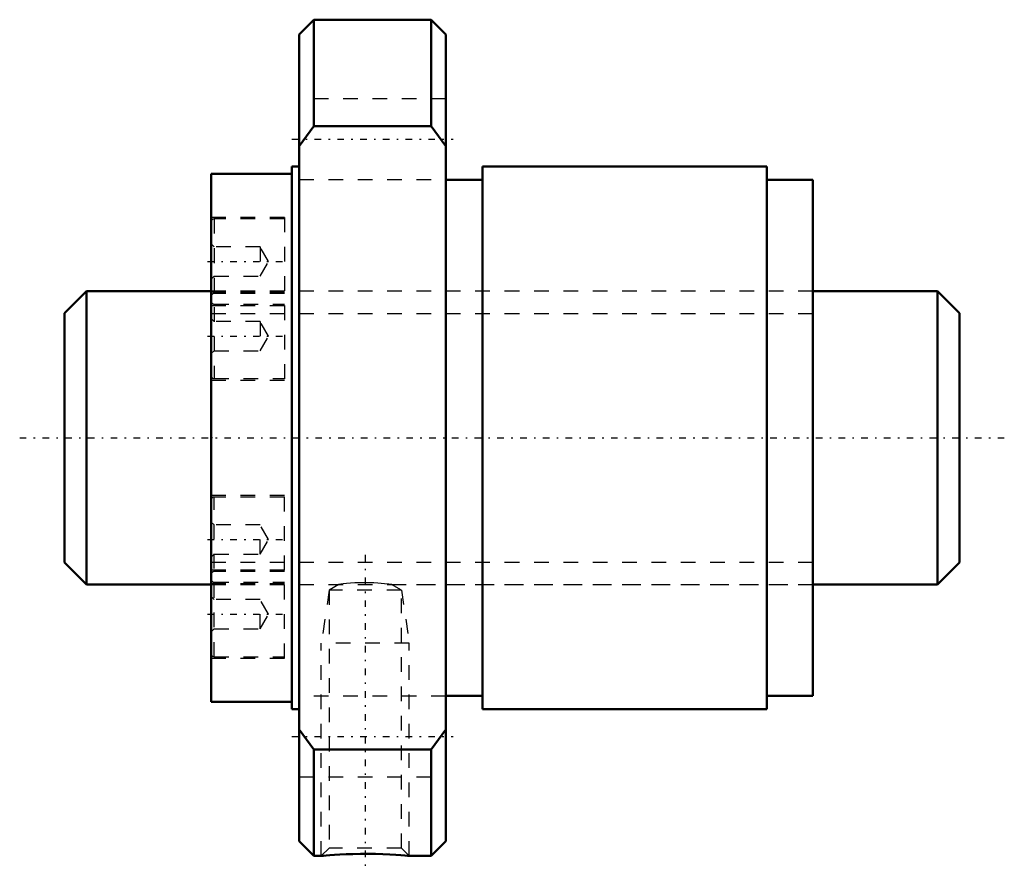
# Model space of a CAD drawing. Header units: millimetres. Extents: x -13.1 to 54.1, y -29.5 to 28.5.
import ezdxf

# ---------------------------------------------------------------- set-up
doc = ezdxf.new("R2010")
doc.units = ezdxf.units.MM
doc.linetypes.add('Center', pattern=[1.5, 0.45, -0.5, 0.05, -0.5])
doc.linetypes.add('Dashed', pattern=[2, 1, -1])
for name, color, linetype, lineweight in [('2d ConnectionPoints', 7, 'Continuous', 50), ('AM_0', 7, 'Continuous', 50), ('AM_5', 3, 'Continuous', 25), ('AM_7', 7, 'Center', 25), ('AM_9', 6, 'Dashed', 25)]:
    doc.layers.add(name, color=color, linetype=linetype, lineweight=lineweight)

# ---------------------------------------------------------------- blocks, each defined once
blk = doc.blocks.new('1_RR0130WGF2040_1Nut_0_in_WGF2040_1G1_61LC3_0_13_0_0_0')
at = {"layer": 'AM_0'}
for p, q in [((7, 28.5), (6, 27.5)), ((15, 28.5), (7, 28.5)), ((7, 28.5), (7, 21.243)), ((16, 27.5), (15, 28.5)), ((15, 28.5), (15, 21.243)), ((6, 27.5), (6, -27.5)), ((16, 27.5), (16, -27.5)), ((7, 21.243), (6, 19.881)), ((15, 21.243), (7, 21.243)), ((16, 19.881), (15, 21.243)), ((6, 18.5), (5.5, 18.5)), ((5.5, 18.5), (5.5, -18.5)), ((37.875, 18.5), (18.5, 18.5)), ((18.5, 18.5), (18.5, -18.5)), ((37.875, 18.5), (37.875, -18.5)), ((5.5, 18), (0, 18)), ((0, 18), (0, -18)), ((18.5, 17.575), (16, 17.575)), ((41, 17.575), (37.875, 17.575)), ((41, 17.575), (41, -17.575)), ((0, -18), (5.5, -18)), ((16, -17.575), (18.5, -17.575)), ((37.875, -17.575), (41, -17.575)), ((5.5, -18.5), (6, -18.5)), ((18.5, -18.5), (37.875, -18.5)), ((6, -19.881), (7, -21.243)), ((15, -21.243), (16, -19.881)), ((7, -21.243), (7, -28.5)), ((7, -21.243), (15, -21.243)), ((15, -21.243), (15, -28.5)), ((6, -27.5), (7, -28.5)), ((15, -28.5), (16, -27.5)), ((7, -28.5), (7.502, -28.5)), ((13.491, -28.5), (15, -28.5))]:
    blk.add_line(p, q, dxfattribs=at)
blk.add_lwpolyline([(7.5, -28.5), (7.536, -28.497), (7.646, -28.486), (7.831, -28.47), (8.079, -28.45), (8.395, -28.427), (8.768, -28.404), (9.195, -28.384), (9.664, -28.368), (10.169, -28.358), (10.684, -28.357), (11.208, -28.365), (11.702, -28.38), (12.175, -28.401), (12.579, -28.426), (12.933, -28.451), (13.194, -28.472), (13.384, -28.489), (13.48, -28.498), (13.5, -28.5)], dxfattribs=at)
at = {"layer": 'AM_5', "linetype": 'Dashed'}
for p, q in [((8.041, -10.375), (7.5, -14)), ((12.959, -10.375), (13.5, -14)), ((13.5, -14), (7.5, -14)), ((7.5, -28.5), (7.5, -14)), ((13.5, -28.5), (13.5, -14))]:
    blk.add_line(p, q, dxfattribs=at)
at = {"layer": 'AM_7'}
for p, q in [((5.5, 20.352), (16.5, 20.352)), ((-0.25, 12.016), (5.25, 12.016)), ((-0.25, 6.938), (5.25, 6.938)), ((-0.25, -6.938), (5.25, -6.938)), ((10.5, -7.978), (10.5, -29.477)), ((-0.25, -12.016), (5.25, -12.016)), ((5.5, -20.352), (16.5, -20.352))]:
    blk.add_line(p, q, dxfattribs=at)
at = {"layer": 'AM_9'}
for p, q in [((16, 23.102), (6, 23.102)), ((6, 17.602), (16, 17.602)), ((5, 15.016), (0, 15.016)), ((5, 14.916), (0.2, 14.916)), ((0.2, 14.916), (0.2, 4.038)), ((5, 15.016), (5, 3.937)), ((0.2, 13.016), (0, 13.216)), ((3.333, 13.016), (0.2, 13.016)), ((3.911, 12.016), (3.333, 13.016)), ((3.333, 13.016), (3.333, 11.016)), ((3.333, 11.016), (3.911, 12.016)), ((0, 10.816), (0.2, 11.016)), ((0.2, 11.016), (3.333, 11.016)), ((41, 10), (0, 10)), ((5, 9.938), (0, 9.938)), ((5, 9.837), (0.2, 9.837)), ((0, 9.016), (5, 9.016)), ((0.2, 9.116), (5, 9.116)), ((0.2, 7.938), (0, 8.137)), ((3.333, 7.938), (0.2, 7.938)), ((3.911, 6.938), (3.333, 7.938)), ((3.333, 7.938), (3.333, 5.937)), ((3.333, 5.937), (3.911, 6.938)), ((0, 5.738), (0.2, 5.937)), ((0.2, 5.937), (3.333, 5.937)), ((0.2, 4.038), (5, 4.038)), ((0, 3.937), (5, 3.937)), ((5, -3.937), (0, -3.937)), ((5, -15.016), (5, -3.937)), ((5, -4.038), (0.2, -4.038)), ((0.2, -14.916), (0.2, -4.038)), ((0.2, -5.937), (0, -5.738)), ((3.333, -5.937), (0.2, -5.937)), ((3.333, -7.938), (3.333, -5.937)), ((3.911, -6.938), (3.333, -5.937)), ((3.333, -7.938), (3.911, -6.938)), ((0, -8.137), (0.2, -7.938)), ((0.2, -7.938), (3.333, -7.938)), ((5, -9.016), (0, -9.016)), ((5, -9.116), (0.2, -9.116)), ((0, -9.938), (5, -9.938)), ((0, -10), (8.697, -10)), ((0.2, -9.837), (5, -9.837)), ((8.696, -9.997), (8.041, -10.375)), ((8.913, -9.971), (8.98, -9.963)), ((12.288, -10), (41, -10)), ((12.959, -10.375), (12.292, -9.99)), ((8.041, -10.375), (8.041, -27.959)), ((12.959, -10.375), (8.041, -10.375)), ((12.959, -27.959), (12.959, -10.375)), ((0.2, -11.016), (0, -10.816)), ((3.333, -11.016), (0.2, -11.016)), ((3.911, -12.016), (3.333, -11.016)), ((3.333, -13.016), (3.333, -11.016)), ((3.333, -13.016), (3.911, -12.016)), ((0, -13.216), (0.2, -13.016)), ((0.2, -13.016), (3.333, -13.016)), ((0, -15.016), (5, -15.016)), ((0.2, -14.916), (5, -14.916)), ((16, -17.602), (6, -17.602)), ((6, -23.102), (16, -23.102)), ((8.041, -27.959), (7.5, -28.5)), ((12.959, -27.959), (8.041, -27.959)), ((13.5, -28.5), (12.959, -27.959))]:
    blk.add_line(p, q, dxfattribs=at)
blk.add_lwpolyline([(12.309, -10), (12.279, -9.996), (12.114, -9.974), (11.81, -9.94), (11.359, -9.902), (11.077, -9.886), (10.774, -9.876), (10.448, -9.873), (10.116, -9.879), (9.796, -9.893), (9.488, -9.913), (9.228, -9.936), (9, -9.961), (8.846, -9.98), (8.738, -9.994), (8.696, -9.999), (8.691, -10)], dxfattribs=at)
for centre, start, end in [((0.2, 14.716), 90, 180), ((0.2, 9.637), 90, 180), ((0.2, 9.316), 180, 270), ((0.2, 4.238), 180, 270), ((0.2, -4.238), 90, 180), ((0.2, -9.316), 90, 180), ((0.2, -9.637), 180, 270), ((0.2, -14.716), 180, 270)]:
    blk.add_arc(centre, 0.2, start, end, dxfattribs=at)
blk = doc.blocks.new('2_0130WGF2040_10Shaft_0_in_WGF2040_1G1_61LC3_0_13_0_0_0')
at = {"layer": 'AM_0'}
for p, q in [((-8.5, 10), (-10, 8.5)), ((0, 10), (-8.5, 10)), ((-8.5, 10), (-8.5, -10)), ((49.5, 10), (41, 10)), ((51, 8.5), (49.5, 10)), ((49.5, 10), (49.5, -10)), ((-10, 8.5), (-10, -8.5)), ((51, 8.5), (51, -8.5)), ((-10, -8.5), (-8.5, -10)), ((49.5, -10), (51, -8.5)), ((-8.5, -10), (0, -10)), ((41, -10), (49.5, -10))]:
    blk.add_line(p, q, dxfattribs=at)
at = {"layer": 'AM_5', "linetype": 'Dashed'}
for p, q in [((0, 8.4665), (41, 8.4665)), ((0, -8.4665), (41, -8.4665))]:
    blk.add_line(p, q, dxfattribs=at)
at = {"layer": 'AM_7'}
blk.add_line((-13.05, 0), (54.05, 0), dxfattribs=at)
at = {"layer": 'AM_9'}
for p, q in [((41, 10), (0, 10)), ((0, -10), (41, -10))]:
    blk.add_line(p, q, dxfattribs=at)

msp = doc.modelspace()

# ---------------------------------------------------------------- linework, layer by layer
at = {"layer": '2d ConnectionPoints'}
msp.add_point((0, 0), dxfattribs=at)

# ---------------------------------------------------------------- block references
for name in ['1_RR0130WGF2040_1Nut_0_in_WGF2040_1G1_61LC3_0_13_0_0_0', '2_0130WGF2040_10Shaft_0_in_WGF2040_1G1_61LC3_0_13_0_0_0']:
    msp.add_blockref(name, (0, 0))

doc.saveas('drawing.dxf')
